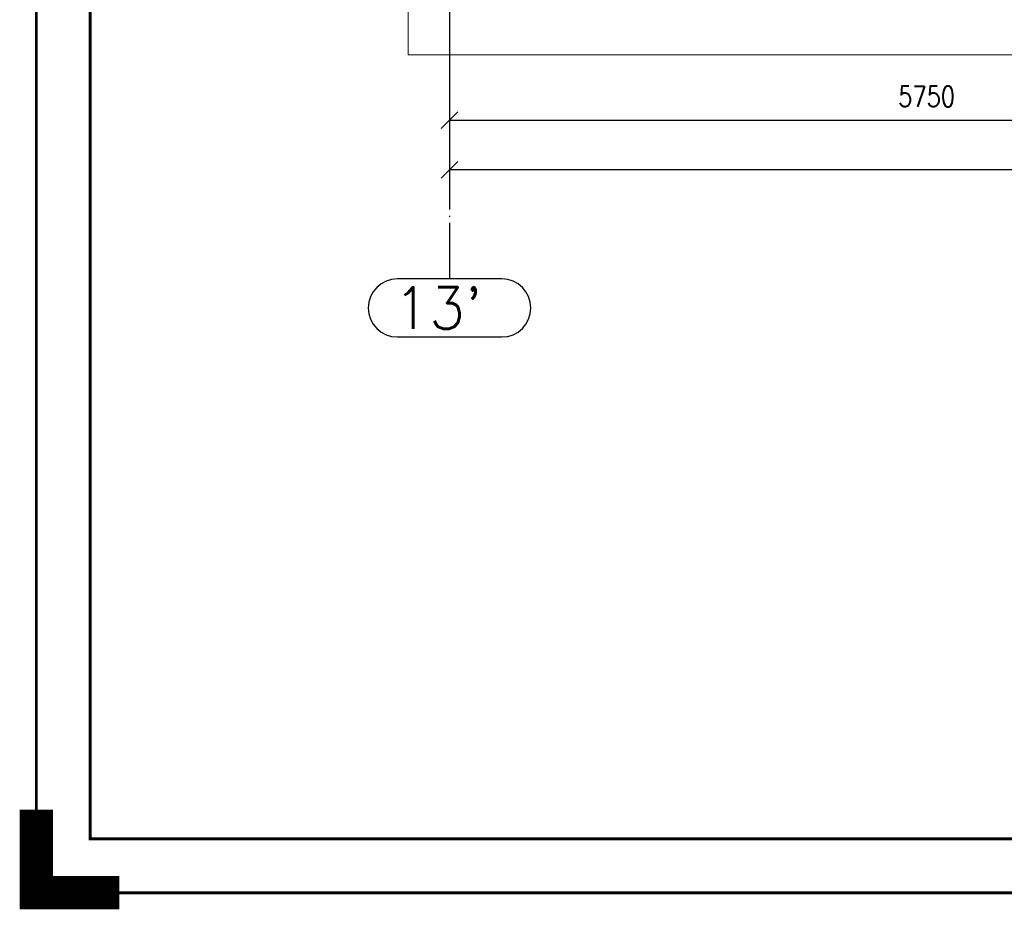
# Paper-space layout 'Layout1' of a CAD drawing. Extents: x -2 to 1033, y -36 to 596.
# Tile 1 of 256: x -2 to 117, y -2 to 105. Entities that reach past the tile are written whole.
import ezdxf
from ezdxf.enums import TextEntityAlignment as Align

# ---------------------------------------------------------------- set-up
doc = ezdxf.new("R2010")
doc.units = 0
doc.linetypes.add('ACAD_ISO04W100', pattern=[30.5, 24, -3, 0.5, -3])
doc.linetypes.add('HP_01_CER_B', pattern=[8, 5, -1, 1, -1])
doc.layers.get('0').update_dxf_attribs({"linetype": 'CONTINUOUS'})
doc.layers.get('DEFPOINTS').update_dxf_attribs({"color": 132, "linetype": 'CONTINUOUS'})
doc.layers.add('RAMECEK_HP', color=251, linetype='CONTINUOUS')
for name, color, linetype, lineweight in [('SS_KOTY', 3, 'CONTINUOUS', 25), ('SS_OSY_025', 7, 'HP_01_CER_B', 25), ('SS_PODKLADY', 9, 'CONTINUOUS', 13)]:
    doc.layers.add(name, color=color, linetype=linetype, lineweight=lineweight)
doc.styles.add('ROMANS', font='romans.shx', dxfattribs={"width": 0.8})
doc.styles.add('romans.shx', font='romans.shx', dxfattribs={"height": 5})
doc.dimstyles.new('A-1_(2.5)_50AS', dxfattribs={"dimtxt": 2.5, "dimasz": 2, "dimexe": 1, "dimexo": 2, "dimgap": 0, "dimtad": 0, "dimdec": 1, "dimlfac": 50, "dimrnd": 1, "dimtxsty": 'ROMANS', "dimblk1": 'OBLIQUE', "dimblk2": 'OBLIQUE', "dimsah": 1, "dimcen": 2, "dimclrd": 256, "dimclre": 256, "dimclrt": 256, "dimadec": 1, "dimazin": 2, "dimtfac": 0.714286, "dimtdec": 1, "dimtmove": 0, "dimatfit": 3, "dimldrblk": 'OPEN', "dimfxl": 1, "dimtvp": 1.142857, "dimtfill": 1, "dimtolj": 1, "dimlwd": -1, "dimlwe": -1, "dimarcsym": 0})

# ---------------------------------------------------------------- blocks, each defined once
blk = doc.blocks.new('*U6')
at = {"layer": 'RAMECEK_HP', "lineweight": 35, "const_width": 0.35}
for points in [[(0, 594), (0, 0), (841, 0), (841, 594)], [(6.5, 587.5), (6.5, 6.5), (834.5, 6.5), (834.5, 587.5)]]:
    blk.add_lwpolyline(points, close=True, dxfattribs=at)
at = {"layer": 'RAMECEK_HP', "lineweight": 40, "const_width": 4}
blk.add_lwpolyline([(0, 10), (0, 0), (10, 0)], dxfattribs=at)
at = {"layer": 'DEFPOINTS', "style": 'ROMANS', "width": 0.8}
blk.add_attdef('TISK', text='', height=10, dxfattribs=at).set_placement((841, -33), align=Align.RIGHT)
blk = doc.blocks.new('_Oblique')
at = {"color": 0, "linetype": 'ByBlock', "lineweight": -2}
blk.add_line((-0.5, -0.5), (0.5, 0.5), dxfattribs=at)
blk = doc.blocks.new('*D11')
at = {"layer": 'DEFPOINTS', "color": 0, "transparency": 16777216}
for p in [(164.81, 104.99, -8325), (49.81, 103.63), (164.81, 93.13)]:
    blk.add_point(p, dxfattribs=at)
at = {"layer": 'SS_KOTY', "transparency": 16777216}
for p, q in [((164.81, 102.99), (164.81, 92.13)), ((49.81, 101.63), (49.81, 92.13)), ((49.81, 93.13), (164.81, 93.13))]:
    blk.add_line(p, q, dxfattribs=at)
at = {"layer": 'SS_KOTY', "transparency": 16777216, "xscale": 2, "yscale": 2, "zscale": 2, "rotation": 180}
blk.add_blockref('_Oblique', (49.81, 93.13), dxfattribs=at)
at = {"layer": 'SS_KOTY', "transparency": 16777216, "xscale": 2, "yscale": 2, "zscale": 2}
blk.add_blockref('_Oblique', (164.81, 93.13), dxfattribs=at)
at = {"layer": 'SS_KOTY', "transparency": 16777216, "insert": (107.31, 95.99), "char_height": 2.5, "attachment_point": 5, "style": 'ROMANS', "bg_fill": 3, "box_fill_scale": 1.1, "bg_fill_color": 256, "bg_fill_true_color": 13158600, "bg_fill_transparency": 0}
blk.add_mtext('\\A1;5750', dxfattribs=at)
blk = doc.blocks.new('_OPEN')
at = {"color": 0, "linetype": 'ByBlock'}
for p, q in [((-1, 0.167), (0, 0)), ((0, 0), (-1, -0.167)), ((0, 0), (-1, 0))]:
    blk.add_line(p, q, dxfattribs=at)
blk = doc.blocks.new('*D13')
at = {"layer": 'DEFPOINTS', "color": 0, "transparency": 16777216}
for p in [(49.81, 110.99), (279.81, 103.63), (49.81, 87.13)]:
    blk.add_point(p, dxfattribs=at)
at = {"layer": 'SS_KOTY', "transparency": 16777216}
for p, q in [((49.81, 108.99), (49.81, 86.13)), ((279.81, 101.63), (279.81, 86.13)), ((279.81, 87.13), (49.81, 87.13))]:
    blk.add_line(p, q, dxfattribs=at)
at = {"layer": 'SS_KOTY', "transparency": 16777216, "xscale": 2, "yscale": 2, "zscale": 2, "rotation": 180}
blk.add_blockref('_Oblique', (49.81, 87.13), dxfattribs=at)
at = {"layer": 'SS_KOTY', "transparency": 16777216, "xscale": 2, "yscale": 2, "zscale": 2}
blk.add_blockref('_Oblique', (279.81, 87.13), dxfattribs=at)
at = {"layer": 'SS_KOTY', "transparency": 16777216, "insert": (164.81, 89.99), "char_height": 2.5, "attachment_point": 5, "style": 'ROMANS', "bg_fill": 3, "box_fill_scale": 1.1, "bg_fill_color": 256, "bg_fill_true_color": 13158600, "bg_fill_transparency": 0}
blk.add_mtext('\\A1;11500', dxfattribs=at)

psp = doc.layouts.get("Layout1")

# ---------------------------------------------------------------- linework, layer by layer
at = {"layer": 'SS_OSY_025', "linetype": 'ACAD_ISO04W100', "ltscale": 0.25}
psp.add_line((49.8145, 78.994), (49.8145, 73.994), dxfattribs=at)
at = {"layer": 'SS_OSY_025', "linetype": 'Continuous', "ltscale": 0.25}
for p, q in [((56.1121, 73.994), (43.5169, 73.994)), ((43.5169, 66.994), (56.1121, 66.994))]:
    psp.add_line(p, q, dxfattribs=at)
for centre, start, end in [((43.5169, 70.494), 90, 270), ((56.1121, 70.494), 270, 90)]:
    psp.add_arc(centre, 3.5, start, end, dxfattribs=at)
at = {"layer": 'SS_PODKLADY', "ltscale": 0.25}
psp.add_line((44.8145, 110.993), (44.8145, 100.993), dxfattribs=at)

# ---------------------------------------------------------------- block references
at = {"layer": 'RAMECEK_HP'}
psp.add_blockref('*U6', (0, 0), dxfattribs=at)

# ---------------------------------------------------------------- texts
at = {"layer": 'SS_OSY_025', "color": 7, "style": 'romans.shx'}
psp.add_text("13'", height=5, dxfattribs=at).set_placement((43.078, 67.994))

# ---------------------------------------------------------------- next in the draw order: dimensions: what is measured, and where the dimension line sits
at = {"layer": 'SS_KOTY'}
dim = psp.add_linear_dim(base=(164.8145, 93.1324), p1=(49.8145, 103.633), p2=(164.8145, 104.993, -8325), dimstyle='A-1_(2.5)_50AS', dxfattribs=at)
dim.commit()
dim.dimension.update_dxf_attribs({"geometry": '*D11', "text_midpoint": (107.3145, 95.9895)})

# ---------------------------------------------------------------- next in the draw order: dimensions: what is measured, and where the dimension line sits
dim = psp.add_linear_dim(base=(49.8145, 87.1324), p1=(279.8145, 103.633), p2=(49.8145, 110.993), dimstyle='A-1_(2.5)_50AS', override={"dimtmove": 1}, dxfattribs=at)
dim.commit()
dim.dimension.update_dxf_attribs({"geometry": '*D13', "text_midpoint": (164.8145, 89.9895)})

# ---------------------------------------------------------------- next in the draw order: linework, layer by layer
at = {"layer": 'SS_OSY_025', "linetype": 'ACAD_ISO04W100', "ltscale": 0.25}
for p, q in [((49.8145, 100.993), (49.8145, 95.993)), ((49.8145, 95.993), (49.8145, 78.994))]:
    psp.add_line(p, q, dxfattribs=at)
at = {"layer": 'SS_PODKLADY', "ltscale": 0.25}
psp.add_line((44.8145, 100.993), (284.8145, 100.993), dxfattribs=at)

doc.saveas('drawing.dxf')
